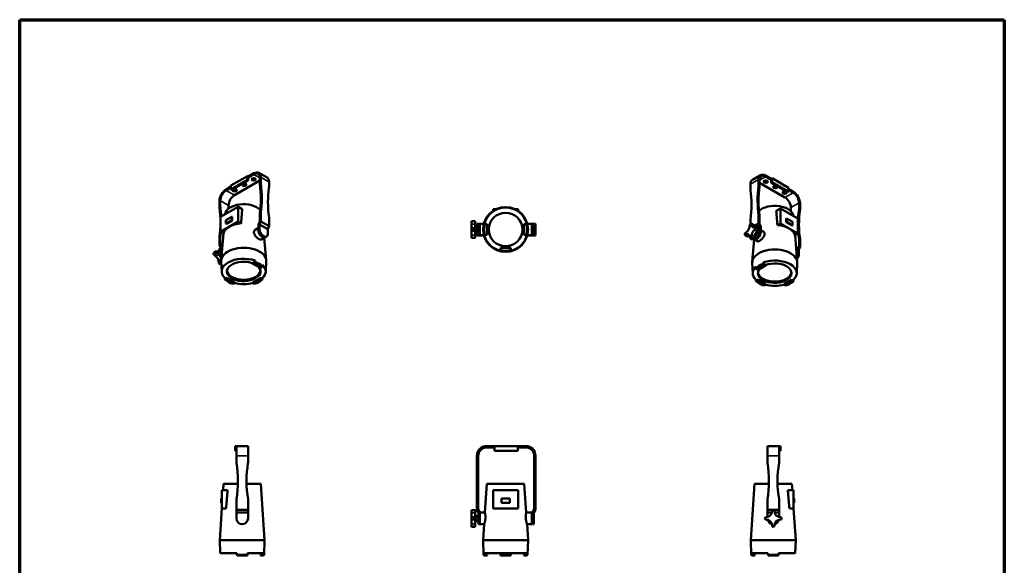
# Model space of a CAD drawing. Header units: millimetres. Extents: x 20 to 2980, y 20 to 2980.
# Tile 4 of 4: x 20 to 2980, y 1340 to 2980. Entities that reach past the tile are written whole.
import ezdxf

# ---------------------------------------------------------------- set-up
doc = ezdxf.new("R2010")
doc.units = ezdxf.units.MM
for name, color, linetype, lineweight in [('Border (ISO)', 7, 'Continuous', 70), ('Visible (ISO)', 7, 'Continuous', 50), ('Visible Narrow (ISO)', 7, 'Continuous', 35)]:
    doc.layers.add(name, color=color, linetype=linetype, lineweight=lineweight)

# ---------------------------------------------------------------- blocks, each defined once
blk = doc.blocks.new('Borders Chauvet')
at = {"layer": 'Border (ISO)'}
for p, q in [((20, 2980), (2980, 2980)), ((20, 20), (20, 2980)), ((2980, 2980), (2980, 20))]:
    blk.add_line(p, q, dxfattribs=at)

msp = doc.modelspace()

# ---------------------------------------------------------------- linework, layer by layer
at = {"layer": 'Visible (ISO)'}
for p, q in [((707.3, 2508.4), (724.2, 2518.2)), ((763.5, 2505.3), (738.7, 2519.6)), ((654.9, 2481.4), (704.4, 2510)), ((654.9, 2470), (704.4, 2498.6)), ((707.3, 2496.9), (657.8, 2468.3)), ((741.9, 2496.5), (665.6, 2452.4)), ((704.4, 2510), (707.3, 2508.4)), ((704.4, 2510), (704.4, 2498.6)), ((704.4, 2498.6), (707.3, 2496.9)), ((707.3, 2505.1), (724.2, 2514.9)), ((707.3, 2508.4), (707.3, 2505.1)), ((707.3, 2505.1), (707.3, 2496.9)), ((741.9, 2504.7), (741.9, 2488.2)), ((744.7, 2489.8), (744.7, 2506.3)), ((769.5, 2492), (769.5, 2475.5)), ((2247.5, 2512.7), (2222.7, 2498.4)), ((2241.5, 2499.4), (2241.5, 2482.9)), ((2244.3, 2481.3), (2244.3, 2497.8)), ((2320.7, 2445.5), (2244.3, 2489.6)), ((2262, 2511.3), (2279, 2501.5)), ((2262, 2508), (2279, 2498.2)), ((2279, 2501.5), (2281.8, 2503.1)), ((2279, 2501.5), (2279, 2498.2)), ((2279, 2498.2), (2279, 2490)), ((2279, 2490), (2281.8, 2491.7)), ((2328.5, 2461.5), (2279, 2490)), ((2281.8, 2503.1), (2331.3, 2474.5)), ((2281.8, 2503.1), (2281.8, 2491.7)), ((2281.8, 2491.7), (2331.3, 2463.1)), ((640.8, 2470), (654.9, 2478.1)), ((640.8, 2466.7), (654.9, 2474.9)), ((654.9, 2481.4), (654.9, 2470)), ((657.8, 2468.3), (654.9, 2470)), ((2216.7, 2468.7), (2216.7, 2485.1)), ((2331.3, 2463.1), (2328.5, 2461.5)), ((2331.3, 2474.5), (2331.3, 2463.1)), ((2331.3, 2471.3), (2345.4, 2463.1)), ((2331.3, 2468), (2345.4, 2459.8)), ((620.3, 2434.5), (620.3, 2418)), ((623.1, 2419.6), (623.1, 2436.1)), ((2363.1, 2429.2), (2363.1, 2412.7)), ((2365.9, 2411.1), (2365.9, 2427.6)), ((676.5, 2417.6), (623.8, 2387.2)), ((647.9, 2421.8), (647.9, 2412.1)), ((676.5, 2417.6), (688.9, 2410.5)), ((676.5, 2373), (676.5, 2417.6)), ((741.9, 2397.7), (744.7, 2399.4)), ((741.9, 2373), (741.9, 2397.7)), ((744.7, 2373.8), (744.7, 2399.4)), ((1443.4, 2410.5), (1452.5, 2410.5)), ((1443.4, 2410.5), (1443.4, 2405.4)), ((1509, 2410.5), (1518.1, 2410.5)), ((1518.1, 2410.5), (1518.1, 2405.4)), ((2306.9, 2412.4), (2294.5, 2405.2)), ((2359.6, 2381.9), (2306.9, 2412.4)), ((2306.9, 2412.4), (2306.9, 2367.8)), ((2338.4, 2404.3), (2338.4, 2414.9)), ((623.8, 2387.2), (623.8, 2342.5)), ((623.8, 2342.5), (676.5, 2373)), ((657.7, 2387.7), (640.1, 2377.5)), ((640.1, 2377.5), (640.1, 2366.9)), ((640.1, 2366.9), (657.7, 2377.1)), ((659, 2376.4), (641.3, 2366.2)), ((659, 2387), (657.7, 2387.7)), ((657.7, 2377.1), (657.7, 2387.7)), ((659, 2376.4), (657.7, 2377.1)), ((659, 2387), (659, 2376.4)), ((676.5, 2373), (685.6, 2367.8)), ((738.4, 2363.9), (741.9, 2373)), ((744.7, 2373.8), (741.2, 2364.7)), ((744.7, 2373.8), (769.5, 2359.5)), ((769.5, 2385.1), (769.5, 2359.5)), ((1377.9, 2374.2), (1377.9, 2374)), ((1377.9, 2374.2), (1389.7, 2374.2)), ((1377.9, 2365.7), (1377.9, 2374)), ((1377.9, 2374), (1389.7, 2374)), ((1389.7, 2374), (1389.7, 2374.2)), ((1389.7, 2365.7), (1389.7, 2374)), ((2216.7, 2378.2), (2216.7, 2365.4)), ((2241.5, 2392.5), (2244.3, 2390.8)), ((2241.5, 2366.9), (2241.5, 2392.5)), ((2244.3, 2390.8), (2244.3, 2366.1)), ((2324.4, 2381.8), (2325.7, 2382.5)), ((2324.4, 2371.2), (2324.4, 2381.8)), ((2324.4, 2371.2), (2325.7, 2371.9)), ((2342.1, 2360.9), (2324.4, 2371.2)), ((2325.7, 2382.5), (2325.7, 2371.9)), ((2343.3, 2372.3), (2325.7, 2382.5)), ((2325.7, 2371.9), (2343.3, 2361.7)), ((2343.3, 2361.7), (2343.3, 2372.3)), ((2359.6, 2337.3), (2359.6, 2381.9)), ((623.8, 2342.5), (632.8, 2337.3)), ((641.3, 2366.2), (640.1, 2366.9)), ((728.1, 2348.4), (738.4, 2354.3)), ((738.4, 2348.7), (738.4, 2363.9)), ((766, 2350.4), (741.2, 2364.7)), ((741.2, 2350.4), (741.2, 2364.7)), ((766, 2350.4), (769.5, 2359.5)), ((766, 2336.1), (766, 2350.4)), ((1377.9, 2353.8), (1377.9, 2365.7)), ((1377.9, 2352.2), (1377.9, 2353.8)), ((1377.9, 2352.2), (1377.9, 2346.1)), ((1389.7, 2352.2), (1377.9, 2352.2)), ((1377.9, 2344.5), (1377.9, 2346.1)), ((1389.7, 2346.1), (1377.9, 2346.1)), ((1377.9, 2332.6), (1377.9, 2344.5)), ((1389.7, 2353.8), (1389.7, 2365.7)), ((1389.7, 2356.1), (1399.7, 2356.1)), ((1389.7, 2352.2), (1389.7, 2353.8)), ((1389.7, 2346.1), (1389.7, 2352.2)), ((1389.7, 2349.2), (1399.7, 2349.2)), ((1389.7, 2344.5), (1389.7, 2346.1)), ((1389.7, 2332.6), (1389.7, 2344.5)), ((1389.7, 2342.2), (1399.7, 2342.2)), ((1399.7, 2366.7), (1394.7, 2366.7)), ((1394.7, 2356.1), (1394.7, 2366.7)), ((1394.7, 2331.7), (1394.7, 2342.2)), ((1399.7, 2331.7), (1399.7, 2366.7)), ((1399.7, 2366.7), (1403.7, 2366.7)), ((1403.7, 2366.7), (1403.7, 2331.7)), ((1415.5, 2366.7), (1403.7, 2366.7)), ((1403.7, 2366.4), (1415.5, 2366.4)), ((1416.6, 2365.1), (1419.2, 2365.1)), ((1418.7, 2364.8), (1425.7, 2364.8)), ((1419.2, 2364.9), (1419.2, 2365.1)), ((1425.7, 2364.9), (1419.2, 2364.9)), ((1425.7, 2364.9), (1425.7, 2333.5)), ((1425.7, 2364.9), (1425.7, 2364.8)), ((1425.7, 2333.5), (1425.7, 2364.8)), ((1535.7, 2364.9), (1535.8, 2364.8)), ((1535.7, 2333.5), (1535.7, 2364.9)), ((1542.2, 2364.9), (1535.7, 2364.9)), ((1535.8, 2364.8), (1535.8, 2333.5)), ((1535.8, 2364.8), (1542.7, 2364.8)), ((1542.3, 2365.1), (1542.2, 2364.9)), ((1542.3, 2365.1), (1544.9, 2365.1)), ((1561.7, 2366.7), (1545.9, 2366.7)), ((1546, 2366.4), (1559.7, 2366.4)), ((1559.7, 2331.9), (1559.7, 2366.4)), ((1559.7, 2353.2), (1561.7, 2353.2)), ((1559.7, 2345.2), (1561.7, 2345.2)), ((1561.7, 2331.7), (1561.7, 2366.7)), ((1561.7, 2366.7), (1565.7, 2366.7)), ((1570.7, 2366.7), (1565.7, 2366.7)), ((1565.7, 2366.7), (1565.7, 2331.7)), ((1570.7, 2366.7), (1570.7, 2331.7)), ((2205.5, 2342.3), (2199.6, 2337.6)), ((2215, 2364.3), (2213.9, 2356.9)), ((2220.5, 2360.7), (2219.3, 2366.8)), ((2227.7, 2361.9), (2219.3, 2366.8)), ((2228.9, 2355.8), (2227.7, 2361.9)), ((2228.2, 2359.2), (2241.5, 2366.9)), ((2234.7, 2357.9), (2228.9, 2355.8)), ((2228.9, 2348.2), (2234.7, 2352.9)), ((2232.9, 2338.6), (2237.5, 2335.9)), ((2243.1, 2353), (2234.7, 2357.9)), ((2234.7, 2352.9), (2243.1, 2348.1)), ((2236.7, 2342.9), (2237.5, 2342.4)), ((2237.3, 2343.4), (2243.1, 2348.1)), ((2237.5, 2342.4), (2237.5, 2335.9)), ((2245, 2357.8), (2240, 2354.9)), ((2245, 2357.8), (2241.5, 2366.9)), ((2244.3, 2366.1), (2247.8, 2357)), ((2245, 2343.5), (2245, 2357.8)), ((2247.8, 2341.8), (2247.8, 2357)), ((2247.8, 2347.5), (2255.3, 2343.2)), ((2306.9, 2367.8), (2297.8, 2362.5)), ((2306.9, 2367.8), (2359.6, 2337.3)), ((2342.1, 2360.9), (2343.3, 2361.7)), ((620.3, 2327.5), (623.1, 2329.1)), ((620.3, 2301.9), (620.3, 2327.5)), ((623.1, 2329.1), (623.1, 2304.4)), ((632.6, 2337.4), (626.1, 2257.3)), ((746.5, 2319.2), (757.9, 2325.8)), ((755.4, 2324.4), (760.9, 2257.3)), ((762.3, 2328.1), (759.5, 2326.4)), ((1377.9, 2324.4), (1377.9, 2332.6)), ((1377.9, 2324.4), (1377.9, 2324.2)), ((1389.7, 2324.4), (1377.9, 2324.4)), ((1377.9, 2324.2), (1389.7, 2324.2)), ((1389.7, 2324.4), (1389.7, 2332.6)), ((1389.7, 2324.2), (1389.7, 2324.4)), ((1394.7, 2331.7), (1399.7, 2331.7)), ((1403.7, 2331.7), (1399.7, 2331.7)), ((1403.7, 2331.9), (1415.5, 2331.9)), ((1403.7, 2331.7), (1415.5, 2331.7)), ((1419.2, 2333.3), (1416.6, 2333.3)), ((1425.7, 2333.5), (1418.7, 2333.5)), ((1419.2, 2333.3), (1419.2, 2333.5)), ((1419.2, 2333.5), (1425.7, 2333.5)), ((1425.7, 2333.5), (1425.7, 2333.5)), ((1535.7, 2333.5), (1535.8, 2333.5)), ((1535.7, 2333.5), (1542.2, 2333.5)), ((1542.7, 2333.5), (1535.8, 2333.5)), ((1542.2, 2333.5), (1542.3, 2333.3)), ((1544.9, 2333.3), (1542.3, 2333.3)), ((1545.9, 2331.7), (1561.7, 2331.7)), ((1546, 2331.9), (1559.7, 2331.9)), ((1565.7, 2331.7), (1561.7, 2331.7)), ((1565.7, 2331.7), (1570.7, 2331.7)), ((2199.6, 2332.6), (2205.5, 2334.7)), ((2208, 2327.8), (2199.6, 2332.6)), ((2208, 2327.8), (2213.9, 2329.9)), ((2213.9, 2329.9), (2215, 2323.8)), ((2223.4, 2318.9), (2215, 2323.8)), ((2219.3, 2326.3), (2220.5, 2333.7)), ((2227.7, 2321.4), (2219.3, 2326.3)), ((2228, 2319), (2222.5, 2252)), ((2226.7, 2319.5), (2225.7, 2320.1)), ((2227.7, 2321.4), (2228.9, 2328.8)), ((2228.4, 2318.9), (2236.9, 2314)), ((2232.6, 2329.8), (2229.1, 2330.1)), ((2229.5, 2331.6), (2232.6, 2329.8)), ((2237.5, 2335.9), (2232.6, 2329.8)), ((2359.6, 2337.3), (2350.6, 2332.1)), ((2350.8, 2332.2), (2357.3, 2252)), ((2363.1, 2322.2), (2365.9, 2320.6)), ((2363.1, 2297.5), (2363.1, 2322.2)), ((2365.9, 2295), (2365.9, 2320.6)), ((611.6, 2284), (603.2, 2279.1)), ((611.6, 2284), (617.4, 2281.9)), ((617.4, 2281.9), (618.6, 2288)), ((623.8, 2291.1), (618.6, 2288)), ((623.8, 2296.9), (620.3, 2301.9)), ((629.6, 2300.7), (623.1, 2304.4)), ((623.1, 2304.4), (626.7, 2299.4)), ((623.8, 2282.6), (623.8, 2296.9)), ((626.7, 2299.4), (629.4, 2297.8)), ((626.7, 2284.2), (626.7, 2299.4)), ((1465, 2287.7), (1464.8, 2287.6)), ((1464.8, 2285), (1464.8, 2287.6)), ((1465, 2294.2), (1465, 2287.7)), ((1465, 2294.2), (1496.5, 2294.2)), ((1465, 2294.2), (1465.1, 2294.1)), ((1496.4, 2294.1), (1465.1, 2294.1)), ((1465.1, 2287.2), (1465.1, 2294.1)), ((1496.4, 2294.1), (1496.5, 2294.2)), ((1496.4, 2294.1), (1496.4, 2287.2)), ((1496.5, 2287.7), (1496.5, 2294.2)), ((1496.6, 2287.6), (1496.5, 2287.7)), ((1496.6, 2287.6), (1496.6, 2285)), ((2363.1, 2297.5), (2354.1, 2292.3)), ((2354.3, 2289.5), (2359.6, 2292.5)), ((2359.6, 2292.5), (2363.1, 2297.5)), ((2359.6, 2277.3), (2359.6, 2292.5)), ((2365.9, 2295), (2362.4, 2290)), ((2362.4, 2275.7), (2362.4, 2290)), ((603.2, 2274.2), (611.6, 2279)), ((609.1, 2269.5), (603.2, 2274.2)), ((617.4, 2274.3), (611.6, 2279)), ((618.6, 2247.5), (617.4, 2254.9)), ((626.1, 2251.9), (618.6, 2247.5)), ((624.2, 2277.5), (624.5, 2277.6)), ((624.2, 2277.5), (624.2, 2270.9)), ((624.2, 2270.9), (626.5, 2272.2)), ((624.2, 2270.9), (626.9, 2267.6)), ((626.1, 2258), (625.8, 2259.8)), ((627.4, 2222.3), (626, 2254.5)), ((725.9, 2250.6), (721.3, 2248)), ((725.8, 2254.8), (727.6, 2255.9)), ((725.8, 2254.8), (725.9, 2250.6)), ((759.6, 2222.3), (761, 2254.5)), ((2255.8, 2250.6), (2257.6, 2249.6)), ((626.3, 2247), (622.9, 2245)), ((721.3, 2246.3), (726.3, 2249.2)), ((721.3, 2248), (721.3, 2246.3)), ((721.3, 2246.3), (743.5, 2233.6)), ((748.4, 2236.4), (743.5, 2233.6)), ((2223.8, 2217), (2222.4, 2249.2)), ((2239.9, 2228.3), (2235, 2231.2)), ((2239.9, 2228.3), (2262.1, 2241.1)), ((2257.1, 2243.9), (2262.1, 2241.1)), ((2257.5, 2245.4), (2257.6, 2249.6)), ((2262.1, 2242.7), (2257.5, 2245.4)), ((2262.1, 2242.7), (2262.1, 2241.1)), ((2356, 2217), (2357.4, 2249.2)), ((636.9, 2203.5), (638.7, 2204.6)), ((638.6, 2198.6), (643.5, 2201.4)), ((638.7, 2204.6), (642.4, 2202.4)), ((638.9, 2200.4), (638.7, 2204.6)), ((643.5, 2203.1), (638.9, 2200.4)), ((643.5, 2203.1), (665.7, 2190.2)), ((643.5, 2203.1), (643.5, 2201.4)), ((665.6, 2188.6), (643.5, 2201.4)), ((649.9, 2190.4), (648.6, 2191.2)), ((721.3, 2190.2), (743.5, 2203.1)), ((743.5, 2201.4), (721.3, 2188.6)), ((737, 2190.4), (738.4, 2191.2)), ((748.1, 2200.4), (743.5, 2203.1)), ((743.5, 2201.4), (743.5, 2203.1)), ((743.5, 2201.4), (748.4, 2198.6)), ((744.6, 2202.4), (748.2, 2204.6)), ((748.2, 2204.6), (748.1, 2200.4)), ((748.2, 2204.6), (750.1, 2203.5)), ((2233.3, 2198.2), (2235.2, 2199.3)), ((2235, 2193.3), (2239.9, 2196.1)), ((2235.2, 2199.3), (2238.8, 2197.2)), ((2235.3, 2195.2), (2235.2, 2199.3)), ((2239.9, 2197.8), (2235.3, 2195.2)), ((2239.9, 2197.8), (2262.1, 2185)), ((2239.9, 2197.8), (2239.9, 2196.1)), ((2262.1, 2183.4), (2239.9, 2196.1)), ((2317.7, 2185), (2339.9, 2197.8)), ((2339.9, 2196.1), (2317.8, 2183.4)), ((2339.9, 2197.8), (2339.9, 2196.1)), ((2344.5, 2195.2), (2339.9, 2197.8)), ((2339.9, 2196.1), (2344.8, 2193.3)), ((2341, 2197.2), (2344.7, 2199.3)), ((2344.7, 2199.3), (2344.5, 2195.2)), ((2344.7, 2199.3), (2346.5, 2198.2)), ((665.6, 2188.6), (660.7, 2185.8)), ((665.6, 2188.6), (665.7, 2190.2)), ((721.3, 2190.2), (721.3, 2188.6)), ((726.3, 2185.8), (721.3, 2188.6)), ((2246.4, 2185.2), (2245, 2185.9)), ((2262.1, 2183.4), (2257.1, 2180.5)), ((2262.1, 2183.4), (2262.1, 2185)), ((2317.7, 2185), (2317.8, 2183.4)), ((2322.7, 2180.5), (2317.8, 2183.4)), ((2333.5, 2185.2), (2334.8, 2185.9)), ((667.4, 1698.3), (671.4, 1698.3)), ((667.4, 1698.3), (667.4, 1684.3)), ((671.4, 1698.3), (706.4, 1698.3)), ((671.4, 1669.3), (671.4, 1698.3)), ((706.4, 1698.3), (706.4, 1669.3)), ((1423.7, 1698.3), (1447.7, 1698.3)), ((1423.7, 1694.3), (1447.7, 1694.3)), ((1447.7, 1698.3), (1517.7, 1698.3)), ((1447.7, 1698.3), (1447.7, 1684.3)), ((1517.7, 1698.3), (1541.7, 1698.3)), ((1517.7, 1698.3), (1517.7, 1684.3)), ((1517.7, 1694.3), (1541.7, 1694.3)), ((2267.9, 1698.3), (2302.9, 1698.3)), ((2267.9, 1669.3), (2267.9, 1698.3)), ((2302.9, 1698.3), (2306.9, 1698.3)), ((2302.9, 1698.3), (2302.9, 1669.3)), ((2306.9, 1698.3), (2306.9, 1684.3)), ((667.4, 1684.3), (671.4, 1684.3)), ((671.4, 1649.1), (671.4, 1669.3)), ((706.4, 1669.3), (706.4, 1649.1)), ((1394.7, 1669.3), (1394.7, 1649.1)), ((1398.7, 1649.1), (1398.7, 1669.3)), ((1447.7, 1684.3), (1517.7, 1684.3)), ((1566.7, 1669.3), (1566.7, 1649.1)), ((1570.7, 1649.1), (1570.7, 1669.3)), ((2267.9, 1649.1), (2267.9, 1669.3)), ((2302.9, 1684.3), (2306.9, 1684.3)), ((2302.9, 1669.3), (2302.9, 1649.1)), ((1394.7, 1647.5), (1394.7, 1649.1)), ((1394.7, 1647.5), (1394.7, 1538.3)), ((1398.7, 1649.1), (1398.7, 1647.5)), ((1398.7, 1538.3), (1398.7, 1647.5)), ((1566.7, 1647.5), (1566.7, 1649.1)), ((1566.7, 1647.5), (1566.7, 1538.3)), ((1570.7, 1649.1), (1570.7, 1647.5)), ((1570.7, 1538.3), (1570.7, 1647.5)), ((632.6, 1584.3), (631.4, 1565.2)), ((632.6, 1584.3), (675.8, 1584.3)), ((702.1, 1584.3), (745.2, 1584.3)), ((745.2, 1584.3), (756.4, 1415.8)), ((1424.4, 1584.3), (1418.7, 1498.1)), ((1424.4, 1584.3), (1537, 1584.3)), ((1537, 1584.3), (1542.8, 1498.1)), ((2229.1, 1584.3), (2217.9, 1415.8)), ((2229.1, 1584.3), (2272.2, 1584.3)), ((2298.5, 1584.3), (2341.7, 1584.3)), ((2341.7, 1584.3), (2342.9, 1565.2)), ((627.6, 1540.1), (625.9, 1540.1)), ((625.9, 1527.1), (625.9, 1540.1)), ((627.6, 1565.2), (645.1, 1565.2)), ((627.6, 1510.5), (627.6, 1565.2)), ((1518.1, 1565.2), (1443.4, 1565.2)), ((1443.4, 1565.2), (1443.4, 1510.5)), ((1468.2, 1540.1), (1468.2, 1527.1)), ((1493.2, 1540.1), (1468.2, 1540.1)), ((1493.2, 1527.1), (1493.2, 1540.1)), ((1518.1, 1510.5), (1518.1, 1565.2)), ((2346.7, 1565.2), (2329.2, 1565.2)), ((2346.7, 1565.2), (2346.7, 1510.5)), ((2346.7, 1540.1), (2348.4, 1540.1)), ((2348.4, 1540.1), (2348.4, 1527.1)), ((627.7, 1510.5), (621.4, 1415.8)), ((627.6, 1527.1), (625.9, 1527.1)), ((627.6, 1510.5), (640.4, 1510.5)), ((671.4, 1507), (671.4, 1538.3)), ((706.4, 1538.3), (706.4, 1507)), ((1394.7, 1538.3), (1398.7, 1538.3)), ((1394.7, 1507), (1394.7, 1538.3)), ((1398.7, 1538.3), (1398.7, 1508.1)), ((1443.4, 1510.5), (1518.1, 1510.5)), ((1468.2, 1527.1), (1493.2, 1527.1)), ((1566.7, 1538.3), (1570.7, 1538.3)), ((1566.7, 1508.1), (1566.7, 1538.3)), ((1570.7, 1507), (1570.7, 1538.3)), ((2267.9, 1538.3), (2267.9, 1507)), ((2302.9, 1507), (2302.9, 1538.3)), ((2346.7, 1510.5), (2333.9, 1510.5)), ((2346.6, 1510.5), (2352.9, 1415.8)), ((2346.7, 1527.1), (2348.4, 1527.1)), ((671.4, 1507), (706.4, 1507)), ((671.4, 1507), (671.4, 1498.3)), ((706.4, 1498.3), (671.4, 1498.3)), ((671.4, 1480.8), (671.4, 1498.3)), ((706.4, 1498.3), (706.4, 1507)), ((706.4, 1480.8), (706.4, 1498.3)), ((1377.9, 1505.8), (1377.9, 1505.6)), ((1377.9, 1505.8), (1389.7, 1505.8)), ((1377.9, 1497.4), (1377.9, 1505.6)), ((1389.7, 1505.6), (1377.9, 1505.6)), ((1377.9, 1485.5), (1377.9, 1497.4)), ((1377.9, 1483.9), (1377.9, 1485.5)), ((1377.9, 1483.9), (1377.9, 1477.8)), ((1389.7, 1483.9), (1377.9, 1483.9)), ((1389.7, 1505.6), (1389.7, 1505.8)), ((1389.7, 1497.4), (1389.7, 1505.6)), ((1389.7, 1485.5), (1389.7, 1497.4)), ((1389.7, 1488.8), (1399.7, 1488.8)), ((1389.7, 1483.9), (1389.7, 1485.5)), ((1389.7, 1484.8), (1399.7, 1484.8)), ((1389.7, 1477.8), (1389.7, 1483.9)), ((1399.7, 1498.3), (1394.7, 1507)), ((1398.7, 1508.1), (1403.7, 1499.4)), ((1399.7, 1480.8), (1399.7, 1498.3)), ((1399.7, 1463.3), (1399.7, 1480.8)), ((1403.7, 1480.8), (1403.7, 1499.4)), ((1403.7, 1498.1), (1418.7, 1498.1)), ((1403.7, 1480.8), (1403.7, 1463.3)), ((1542.8, 1498.1), (1559.7, 1498.1)), ((1559.7, 1463.6), (1559.7, 1498.1)), ((1559.7, 1484.8), (1561.7, 1484.8)), ((1561.7, 1499.4), (1566.7, 1508.1)), ((1561.7, 1480.8), (1561.7, 1499.4)), ((1561.7, 1463.3), (1561.7, 1480.8)), ((1570.7, 1507), (1565.7, 1498.3)), ((1565.7, 1480.8), (1565.7, 1498.3)), ((1565.7, 1480.8), (1565.7, 1463.3)), ((2268.8, 1485.5), (2260.6, 1483.9)), ((2267.9, 1507), (2302.9, 1507)), ((2267.9, 1507), (2267.9, 1498.3)), ((2280.9, 1498.3), (2267.9, 1498.3)), ((2267.9, 1485.3), (2267.9, 1498.3)), ((2282.3, 1505.6), (2280.7, 1497.4)), ((2290, 1497.4), (2288.4, 1505.6)), ((2302.9, 1498.3), (2289.8, 1498.3)), ((2310.2, 1483.9), (2301.9, 1485.5)), ((2302.9, 1498.3), (2302.9, 1507)), ((2302.9, 1485.3), (2302.9, 1498.3)), ((1377.9, 1476.2), (1377.9, 1477.8)), ((1377.9, 1477.8), (1389.7, 1477.8)), ((1377.9, 1464.3), (1377.9, 1476.2)), ((1377.9, 1456), (1377.9, 1464.3)), ((1377.9, 1456), (1377.9, 1455.8)), ((1389.7, 1456), (1377.9, 1456)), ((1377.9, 1455.8), (1389.7, 1455.8)), ((1389.7, 1476.2), (1389.7, 1477.8)), ((1389.7, 1476.8), (1399.7, 1476.8)), ((1389.7, 1464.3), (1389.7, 1476.2)), ((1389.7, 1472.8), (1399.7, 1472.8)), ((1389.7, 1456), (1389.7, 1464.3)), ((1389.7, 1455.8), (1389.7, 1456)), ((1403.7, 1463.3), (1399.7, 1463.3)), ((1403.7, 1463.6), (1416.4, 1463.6)), ((1416.4, 1463.6), (1413.2, 1415.8)), ((1545.1, 1463.6), (1548.2, 1415.8)), ((1545.1, 1463.6), (1559.7, 1463.6)), ((1559.7, 1476.8), (1561.7, 1476.8)), ((1565.7, 1463.3), (1561.7, 1463.3)), ((2260.6, 1477.8), (2268.8, 1476.2)), ((2280.7, 1464.3), (2282.3, 1456)), ((2288.4, 1456), (2290, 1464.3)), ((2301.9, 1476.2), (2310.2, 1477.8)), ((621.4, 1415.8), (756.4, 1415.8)), ((622.8, 1376.3), (621.4, 1415.8)), ((754.9, 1371.3), (756.4, 1415.8)), ((1413.2, 1415.8), (1548.2, 1415.8)), ((1414.8, 1371.3), (1413.2, 1415.8)), ((1546.7, 1371.3), (1548.2, 1415.8)), ((2217.9, 1415.8), (2352.9, 1415.8)), ((2219.4, 1371.3), (2217.9, 1415.8)), ((2351.5, 1376.3), (2352.9, 1415.8)), ((622.8, 1376.3), (673, 1376.3)), ((673.2, 1371.3), (673, 1376.3)), ((673.2, 1371.3), (704.6, 1371.3)), ((704.6, 1369.3), (673.3, 1369.3)), ((704.8, 1376.3), (704.6, 1371.3)), ((704.8, 1376.3), (753.1, 1376.3)), ((750.4, 1371.3), (743.9, 1371.3)), ((744, 1369.3), (743.9, 1371.3)), ((744, 1369.3), (750.9, 1369.3)), ((750.5, 1376.3), (750.4, 1371.3)), ((752.9, 1369.3), (750.9, 1369.3)), ((752.9, 1369.3), (754.9, 1371.3)), ((753, 1371.3), (754.9, 1371.3)), ((1414.8, 1371.3), (1416.7, 1371.3)), ((1416.8, 1369.3), (1414.8, 1371.3)), ((1416.6, 1376.3), (1544.9, 1376.3)), ((1418.7, 1369.3), (1416.8, 1369.3)), ((1418.7, 1369.3), (1425.7, 1369.3)), ((1419.2, 1371.3), (1419.2, 1376.3)), ((1425.7, 1371.3), (1419.2, 1371.3)), ((1425.7, 1371.3), (1425.7, 1369.3)), ((1465, 1371.3), (1464.8, 1376.3)), ((1465, 1371.3), (1496.5, 1371.3)), ((1465, 1371.3), (1465.1, 1369.3)), ((1496.4, 1369.3), (1465.1, 1369.3)), ((1496.4, 1369.3), (1496.5, 1371.3)), ((1496.6, 1376.3), (1496.5, 1371.3)), ((1535.7, 1371.3), (1535.8, 1369.3)), ((1542.2, 1371.3), (1535.7, 1371.3)), ((1535.8, 1369.3), (1542.7, 1369.3)), ((1542.3, 1376.3), (1542.2, 1371.3)), ((1544.7, 1369.3), (1542.7, 1369.3)), ((1544.7, 1369.3), (1546.7, 1371.3)), ((1544.8, 1371.3), (1546.7, 1371.3)), ((2219.4, 1371.3), (2221.3, 1371.3)), ((2221.4, 1369.3), (2219.4, 1371.3)), ((2221.2, 1376.3), (2269.5, 1376.3)), ((2223.4, 1369.3), (2221.4, 1369.3)), ((2223.4, 1369.3), (2230.3, 1369.3)), ((2223.9, 1371.3), (2223.8, 1376.3)), ((2230.4, 1371.3), (2223.9, 1371.3)), ((2230.4, 1371.3), (2230.3, 1369.3)), ((2269.7, 1371.3), (2269.5, 1376.3)), ((2269.7, 1371.3), (2301.1, 1371.3)), ((2301, 1369.3), (2269.7, 1369.3)), ((2301.3, 1376.3), (2301.1, 1371.3)), ((2301.3, 1376.3), (2351.5, 1376.3))]:
    msp.add_line(p, q, dxfattribs=at)
for radius in [67.5, 50.5]:
    msp.add_circle((1480.7, 2349.2), radius, dxfattribs=at)
for centre, radius, start, end in [((1480.7, 2349.2), 66.1, 13.9058, 166.0942), ((1480.7, 2349.2), 65.9, 166.2147, 193.7853), ((1480.7, 2349.2), 63.9, 165.838, 194.162), ((1480.7, 2349.2), 63.9, 345.838, 14.162), ((1480.7, 2349.2), 65.9, 346.2147, 13.7853), ((1480.7, 2349.2), 66.1, 193.9058, 256.0942), ((1480.7, 2349.2), 66.1, 283.9058, 346.0942), ((1480.7, 2349.2), 65.9, 256.2147, 283.7853), ((1480.7, 2349.2), 63.9, 255.838, 284.162), ((1423.7, 1669.3), 29, 90, 180), ((1423.7, 1669.3), 25, 90, 180), ((1541.7, 1669.3), 29, 0, 90), ((1541.7, 1669.3), 25, 0, 90), ((681.4, 1649.1), 10, 180, 189.2193), ((337.6, 1593.3), 338.4, 350.6452, 9.2193), ((1040.3, 1593.3), 338.4, 170.7807, 189.3548), ((696.4, 1649.1), 10, 350.7807, 0), ((2277.9, 1649.1), 10, 180, 189.2193), ((1934, 1593.3), 338.4, 350.6452, 9.2193), ((2636.7, 1593.3), 338.4, 170.7807, 189.3548), ((2292.9, 1649.1), 10, 350.7807, 0), ((688.9, 1480.8), 17.5, 180, 0), ((2285.4, 1480.8), 25, 172.9791, 187.0209), ((2266, 1500.2), 15, 280.9836, 349.0164), ((2285.4, 1480.8), 25, 82.9791, 97.0209), ((2304.8, 1500.2), 15, 190.9836, 259.0164), ((2285.4, 1480.8), 25, 352.9791, 7.0209), ((2285.4, 1480.8), 17.5, 195.2198, 254.7802), ((2266, 1461.4), 15, 10.9836, 79.0164), ((2285.4, 1480.8), 25, 262.9791, 277.0209), ((2304.8, 1461.4), 15, 100.9836, 169.0164), ((2285.4, 1480.8), 17.5, 285.2198, 344.7802)]:
    msp.add_arc(centre, radius, start, end, dxfattribs=at)
for centre, major_axis, ratio, start_param, end_param in [((724.2, 2494.5), (14.5, 25.1), 0.57735, 5.497787, 7.068583), ((724.2, 2494.5), (12.5, 21.7), 0.57735, 5.497787, 7.068583), ((723.2, 2503.3), (-6.5, 0), 0.57735, 0.450197, 2.691396), ((749, 2484.1), (5, -8.66), 0.57735, 3.926991, 4.087898), ((505.8, 2578.9), (169.2, -293), 0.57735, 0.622125, 0.946305), ((751.8, 2485.8), (-5, 8.66), 0.57735, 0.785398, 0.946305), ((508.7, 2580.6), (-169.2, 293), 0.57735, 3.763718, 4.087898), ((749, 2480.2), (14.5, 25.1), 0.57735, 5.497787, 6.283185), ((2237.2, 2473.3), (-14.5, 25.1), 0.57735, 0, 0.785398), ((2262, 2487.6), (-14.5, 25.1), 0.57735, 5.497787, 7.068583), ((2262, 2487.6), (-12.5, 21.7), 0.57735, 5.497787, 7.068583), ((2263, 2496.4), (-6.5, 0), 0.57735, 0.450197, 2.691396), ((640.8, 2446.3), (14.5, 25.1), 0.57735, 0.785398, 2.356194), ((640.8, 2446.3), (-12.5, -21.7), 0.57735, 3.926991, 5.497787), ((666.6, 2470.6), (-6.5, 0), 0.57735, 0.450197, 2.691396), ((694.9, 2486.9), (-6.5, 0), 0.57735, 0.450197, 2.691396), ((1005.6, 2293.7), (169.2, -293), 0.57735, 3.766084, 4.090264), ((762.4, 2479.6), (5, -8.66), 0.57735, 0.624491, 0.785398), ((2223.8, 2472.7), (5, 8.66), 0.57735, 2.356194, 2.517102), ((1980.7, 2286.8), (169.2, 293), 0.57735, 5.334514, 5.658694), ((2477.6, 2573.7), (-169.2, -293), 0.57735, 5.33688, 5.66106), ((2480.4, 2572), (169.2, 293), 0.57735, 2.195287, 2.519467), ((2234.4, 2478.9), (-5, -8.66), 0.57735, 2.195287, 2.356194), ((2237.2, 2477.2), (5, 8.66), 0.57735, 5.33688, 5.497787), ((2291.3, 2480), (-6.5, 0), 0.57735, 0.450197, 2.691396), ((2319.6, 2463.7), (-6.5, 0), 0.57735, 0.450197, 2.691396), ((2345.4, 2439.4), (14.5, -25.1), 0.57735, 0.785398, 2.356194), ((2345.4, 2439.4), (-12.5, 21.7), 0.57735, 3.926991, 5.497787), ((693.5, 2393), (-56.3, 0), 0.57735, 3.625294, 6.223406), ((665.6, 2432), (12.5, 21.7), 0.57735, 0.785398, 2.356194), ((2320.7, 2425.1), (12.5, -21.7), 0.57735, 0.785398, 2.356194), ((627.4, 2413.9), (5, -8.66), 0.57735, 3.926991, 4.087898), ((384.2, 2508.7), (169.2, -293), 0.57735, 0.622125, 0.946305), ((630.2, 2415.5), (-5, 8.66), 0.57735, 0.785398, 0.946305), ((387.1, 2510.3), (-169.2, 293), 0.57735, 3.984791, 4.087898), ((2289.9, 2387.8), (56.3, 0), 0.57735, 0.05978, 2.572853), ((2599.2, 2503.5), (-169.2, -293), 0.57735, 5.33688, 5.66106), ((2602, 2501.8), (169.2, 293), 0.57735, 2.195287, 2.519467), ((2356, 2408.6), (-5, -8.66), 0.57735, 2.195287, 2.356194), ((2358.9, 2407), (5, 8.66), 0.57735, 5.33688, 5.497787), ((387.1, 2510.3), (-169.2, 293), 0.57735, 3.763718, 3.814044), ((693.5, 2332.8), (-61.2, 0), 0.57735, 4.842042, 6.153532), ((749.3, 2340.8), (-8.6, 14.9), 0.57735, 0.332547, 3.130115), ((750.8, 2341.6), (8.7, -15.2), 0.57735, 3.926991, 6.283185), ((753.6, 2343.2), (8.7, -15.2), 0.57735, 3.926991, 7.068583), ((4142.8, 2434.6), (3966.7, -21.2), 0.029251, 3.954875, 3.955582), ((-1181.3, 2434.6), (3966.7, 21.2), 0.029251, 5.469196, 5.469903), ((2203.5, 2353.2), (-7.5, -13), 0.57735, 0.977097, 2.164495), ((2217.2, 2345.3), (-12.5, -21.7), 0.57735, 3.804453, 4.049529), ((2230.9, 2369), (-7.5, -13), 0.57735, 5.689486, 6.876884), ((2230.9, 2337.3), (7.5, 13), 0.57735, 0.977097, 2.164495), ((2232.6, 2336.3), (-8.7, -15.2), 0.57735, 0.242274, 2.356194), ((2235.5, 2334.7), (-8.7, -15.2), 0.57735, 0, 2.356194), ((2239.3, 2332.5), (7.5, 13), 0.57735, 0.977097, 2.164495), ((2217.2, 2345.3), (12.5, 21.7), 0.57735, 5.375249, 5.620325), ((2225.6, 2340.4), (-12.5, -21.7), 0.57735, 2.233657, 2.478732), ((2289.9, 2327.5), (61.2, 0), 0.57735, 0.129653, 1.441143), ((4142.8, 2263.7), (-3966.7, -21.2), 0.029251, 5.469196, 5.469903), ((-1181.3, 2263.7), (-3966.7, 21.2), 0.029251, 3.954875, 3.955582), ((2217.2, 2345.3), (-12.5, -21.7), 0.57735, 5.375249, 5.620325), ((2203.5, 2321.5), (7.5, 13), 0.57735, 5.689486, 6.876884), ((2217.2, 2345.3), (12.5, 21.7), 0.57735, 3.804453, 4.049529), ((2225.6, 2340.4), (-12.5, -21.7), 0.57735, 0.66286, 0.907936), ((629.1, 2271.4), (12.5, -21.7), 0.57735, 3.804453, 4.049529), ((615.4, 2295.1), (7.5, -13), 0.57735, 5.689486, 6.412784), ((636.2, 2275.5), (8.7, -15.2), 0.57735, 3.926991, 4.678934), ((693.5, 2255.4), (67.5, 0), 0.57735, 6.25849, 9.449473), ((639, 2277.1), (-8.7, 15.2), 0.57735, 0.785398, 1.204316), ((1395.3, 5011.2), (21.2, 3966.7), 0.029251, 3.954875, 3.955582), ((1566.2, 5011.2), (21.2, -3966.7), 0.029251, 5.469196, 5.469903), ((2289.9, 2250.2), (67.5, 0), 0.57735, 6.25849, 9.449473), ((2345.8, 2271), (8.6, 14.9), 0.57735, 4.913841, 6.261121), ((620.7, 2266.5), (-12.5, 21.7), 0.57735, 0.66286, 0.907936), ((607, 2258.6), (-7.5, 13), 0.57735, 4.11869, 5.306088), ((615.4, 2263.5), (-7.5, 13), 0.57735, 4.11869, 5.306088), ((693.5, 2223.2), (-66.1, 0), 0.57735, 4.169692, 6.825882), ((693.5, 2223.2), (50.5, 0), 0.57735, 0.987884, 6.754845), ((-1249.3, 3519.4), (1878.3, 3493.9), 0.590899, 4.66616, 4.666867), ((693.5, 2219.1), (-65.9, 0), 0.57735, 3.686392, 4.16759), ((2289.9, 2217.9), (50.5, 0), 0.57735, 2.669933, 8.436894), ((2289.9, 2217.9), (66.1, 0), 0.57735, 5.740489, 8.396678), ((2347.2, 2270.2), (-8.7, -15.2), 0.57735, 1.604251, 2.356194), ((2350, 2268.6), (8.7, 15.2), 0.57735, 4.493626, 5.497787), ((620.7, 2266.5), (-12.5, 21.7), 0.57735, 2.233657, 2.478732), ((693.5, 2227.3), (50.5, 0), 0.57735, 3.211661, 6.213117), ((693.5, 2217.5), (63.9, 0), 0.57735, 0.538224, 1.032573), ((-1128.4, 3449.6), (-2084.2, -3375.1), 0.563291, 1.559172, 1.559879), ((693.5, 2223.2), (66.1, 0), 0.57735, 5.740489, 6.825882), ((2289.9, 2217.9), (-66.1, 0), 0.57735, 5.740489, 6.825882), ((2289.9, 2213.8), (-65.9, 0), 0.57735, 5.257188, 5.738386), ((4111.8, 3444.3), (-2084.2, 3375.1), 0.563291, 1.581714, 1.582421), ((2289.9, 2212.2), (63.9, 0), 0.57735, 2.10902, 2.603369), ((4232.7, 3514.1), (1878.3, -3493.9), 0.590899, 4.757911, 4.758618), ((2515.4, 5692.9), (-1910.6, -3476.4), 0.597067, 0.015428, 0.016135), ((693.5, 2219.1), (65.9, 0), 0.57735, 3.686392, 3.963184), ((693.5, 2217.5), (-63.9, 0), 0.57735, 0.538224, 1.032573), ((693.5, 2217.5), (-63.9, 0), 0.57735, 2.10902, 2.603369), ((693.5, 2219.1), (65.9, 0), 0.57735, 5.461594, 5.738386), ((-1128.4, 5692.9), (1910.6, -3476.4), 0.597067, 6.26705, 6.267758), ((4111.8, 5687.6), (-1910.6, -3476.4), 0.597067, 0.015428, 0.016135), ((2289.9, 2213.8), (65.9, 0), 0.57735, 3.686392, 3.963184), ((2289.9, 2212.2), (-63.9, 0), 0.57735, 0.538224, 1.032573), ((2289.9, 2222), (50.5, 0), 0.57735, 3.211661, 6.213117), ((2289.9, 2212.2), (-63.9, 0), 0.57735, 2.10902, 2.603369), ((2289.9, 2213.8), (65.9, 0), 0.57735, 5.461594, 5.738386), ((468, 5687.6), (1910.6, -3476.4), 0.597067, 6.26705, 6.267758), ((693.5, 2223.2), (66.1, 0), 0.57735, 4.276563, 5.148215), ((2289.9, 2217.9), (66.1, 0), 0.57735, 4.276563, 5.148215), ((603.5, 4252.1), (-116, 3965.1), 0.005342, 2.383922, 2.38463), ((774.4, 4252.1), (-116, -3965.1), 0.005342, 0.756963, 0.75767), ((-1973.1, 4252.1), (3902.3, -712.7), 0.999558, 5.649919, 5.650627), ((4142.8, 4252.1), (3902.3, 712.7), 0.999558, 3.774151, 3.774858), ((-1181.3, 4252.1), (3902.3, -712.7), 0.999558, 5.64992, 5.650627), ((4947.4, 4252.1), (3902.3, 712.7), 0.999558, 3.774151, 3.774858), ((2199.9, 4252.1), (-116, 3965.1), 0.005342, 2.383922, 2.38463), ((2370.8, 4252.1), (-116, -3965.1), 0.005342, 0.756963, 0.75767)]:
    msp.add_ellipse(centre, major_axis=major_axis, ratio=ratio, start_param=start_param, end_param=end_param, dxfattribs=at)
for centre, major_axis in [((694.9, 2483.7), (-6.5, 0)), ((723.2, 2500), (-6.5, 0)), ((2263, 2493.1), (6.5, 0)), ((666.6, 2467.3), (-6.5, 0)), ((2291.3, 2476.8), (6.5, 0)), ((2319.6, 2460.4), (6.5, 0))]:
    msp.add_ellipse(centre, major_axis=major_axis, ratio=0.57735, dxfattribs=at)
for points, weights in [([(685.6, 2367.8), (687.3, 2390.2), (688.9, 2410.5)], [1, 1.00087788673, 1.00020506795]), ([(2294.5, 2405.2), (2296.1, 2385), (2297.8, 2362.5)], [1.00020506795, 1.00087788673, 1]), ([(640.4, 1510.5), (642.8, 1539.2), (645.1, 1565.2)], [1, 1.00087788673, 1.00020506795]), ([(2329.2, 1565.2), (2331.5, 1539.2), (2333.9, 1510.5)], [1.00020506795, 1.00087788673, 1])]:
    msp.add_rational_spline(points, weights, degree=2, dxfattribs=at)
for points, knots in [([(746.5, 2319.2), (746.1, 2319), (745.7, 2318.9), (744.6, 2318.7), (744, 2318.8), (742.7, 2319), (742, 2319.2), (740.5, 2319.9), (739.7, 2320.3), (738.2, 2321.2), (737.4, 2321.7), (735.7, 2322.9), (734.8, 2323.6), (733.1, 2325.1), (732.2, 2325.9), (730.6, 2327.6), (729.9, 2328.5), (728.5, 2330.2), (727.8, 2331.1), (726.7, 2333), (726.1, 2334), (725.3, 2335.9), (724.9, 2336.9), (724.4, 2338.8), (724.3, 2339.7), (724.2, 2341.5), (724.3, 2342.3), (724.6, 2343.9), (724.9, 2344.6), (725.5, 2346), (726, 2346.6), (727, 2347.7), (727.5, 2348.1), (728.1, 2348.4)], [-9.112044, -9.112044, -9.112044, -9.112044, -8.79641, -8.79641, -8.464893, -8.464893, -8.133376, -8.133376, -7.801859, -7.801859, -7.470342, -7.470342, -7.138825, -7.138825, -6.807308, -6.807308, -6.475791, -6.475791, -6.143263, -6.143263, -5.810735, -5.810735, -5.478208, -5.478208, -5.14568, -5.14568, -4.824707, -4.824707, -4.503735, -4.503735, -4.182762, -4.182762, -3.875133, -3.875133, -3.875133, -3.875133]), ([(1416.6, 2365.1), (1416.6, 2365), (1416.6, 2365), (1416.6, 2365), (1416.6, 2365), (1416.7, 2364.9), (1416.7, 2364.9)], [0.496252, 0.496252, 0.496252, 0.496252, 0.6666667, 0.6666667, 0.6666667, 1, 1, 1, 1]), ([(1544.8, 2364.9), (1544.8, 2364.9), (1544.8, 2365), (1544.9, 2365), (1544.9, 2365), (1544.9, 2365), (1544.9, 2365.1)], [0, 0, 0, 0, 0.3333333, 0.3333333, 0.3333333, 0.503748, 0.503748, 0.503748, 0.503748]), ([(2255.3, 2343.2), (2255.9, 2342.8), (2256.4, 2342.4), (2257.4, 2341.4), (2257.9, 2340.8), (2258.6, 2339.4), (2258.8, 2338.6), (2259.1, 2337), (2259.2, 2336.2), (2259.1, 2334.5), (2259, 2333.6), (2258.5, 2331.7), (2258.1, 2330.7), (2257.3, 2328.7), (2256.7, 2327.7), (2255.6, 2325.8), (2254.9, 2324.9), (2253.5, 2323.2), (2252.8, 2322.3), (2251.2, 2320.7), (2250.3, 2319.9), (2248.6, 2318.4), (2247.8, 2317.7), (2246, 2316.4), (2245.2, 2315.9), (2243.7, 2315), (2242.9, 2314.6), (2241.4, 2314), (2240.7, 2313.8), (2239.4, 2313.5), (2238.8, 2313.5), (2237.7, 2313.6), (2237.3, 2313.8), (2236.9, 2314)], [-6.582906, -6.582906, -6.582906, -6.582906, -6.275276, -6.275276, -5.954304, -5.954304, -5.633331, -5.633331, -5.312359, -5.312359, -4.979831, -4.979831, -4.647303, -4.647303, -4.314775, -4.314775, -3.982247, -3.982247, -3.65073, -3.65073, -3.319213, -3.319213, -2.987696, -2.987696, -2.656179, -2.656179, -2.324663, -2.324663, -1.993146, -1.993146, -1.661629, -1.661629, -1.345994, -1.345994, -1.345994, -1.345994]), ([(1416.7, 2333.5), (1416.7, 2333.4), (1416.6, 2333.4), (1416.6, 2333.3), (1416.6, 2333.3), (1416.6, 2333.3), (1416.6, 2333.3)], [0, 0, 0, 0, 0.3333333, 0.3333333, 0.3333333, 0.503748, 0.503748, 0.503748, 0.503748]), ([(1544.9, 2333.3), (1544.9, 2333.3), (1544.9, 2333.3), (1544.9, 2333.3), (1544.8, 2333.4), (1544.8, 2333.4), (1544.8, 2333.5)], [0.496252, 0.496252, 0.496252, 0.496252, 0.6666667, 0.6666667, 0.6666667, 1, 1, 1, 1]), ([(1464.8, 2285), (1464.9, 2285), (1464.9, 2285), (1464.9, 2285), (1464.9, 2285.1), (1465, 2285.1), (1465, 2285.1)], [0.496252, 0.496252, 0.496252, 0.496252, 0.6666667, 0.6666667, 0.6666667, 1, 1, 1, 1]), ([(1496.5, 2285.1), (1496.5, 2285.1), (1496.5, 2285.1), (1496.6, 2285), (1496.6, 2285), (1496.6, 2285), (1496.6, 2285)], [0, 0, 0, 0, 0.3333333, 0.3333333, 0.3333333, 0.503748, 0.503748, 0.503748, 0.503748]), ([(727.7, 2251.6), (727.7, 2252.6), (727.6, 2253.5), (727.6, 2254.4), (727.6, 2254.9), (727.6, 2255.4), (727.6, 2255.9)], [0, 0, 0, 0, 0.3333333, 0.3333333, 0.3333333, 0.503748, 0.503748, 0.503748, 0.503748]), ([(2255.8, 2250.6), (2255.8, 2250.1), (2255.8, 2249.7), (2255.8, 2249.2), (2255.8, 2248.2), (2255.8, 2247.3), (2255.7, 2246.4)], [0.496252, 0.496252, 0.496252, 0.496252, 0.6666667, 0.6666667, 0.6666667, 1, 1, 1, 1]), ([(750.1, 2242.9), (750.1, 2242.4), (750.1, 2242), (750, 2241.5), (750, 2240.6), (749.9, 2239.7), (749.9, 2238.8)], [0.496252, 0.496252, 0.496252, 0.496252, 0.6666667, 0.6666667, 0.6666667, 1, 1, 1, 1]), ([(2233.5, 2233.5), (2233.5, 2234.4), (2233.4, 2235.4), (2233.4, 2236.3), (2233.3, 2236.7), (2233.3, 2237.2), (2233.3, 2237.7)], [0, 0, 0, 0, 0.3333333, 0.3333333, 0.3333333, 0.503748, 0.503748, 0.503748, 0.503748]), ([(636.9, 2203.5), (636.9, 2203), (636.9, 2202.5), (636.9, 2202.1), (637, 2201.2), (637, 2200.2), (637.1, 2199.3)], [0.496252, 0.496252, 0.496252, 0.496252, 0.6666667, 0.6666667, 0.6666667, 1, 1, 1, 1]), ([(749.9, 2199.3), (749.9, 2200.2), (750, 2201.2), (750, 2202.1), (750.1, 2202.5), (750.1, 2203), (750.1, 2203.5)], [0, 0, 0, 0, 0.3333333, 0.3333333, 0.3333333, 0.503748, 0.503748, 0.503748, 0.503748]), ([(2233.3, 2198.2), (2233.3, 2197.8), (2233.3, 2197.3), (2233.4, 2196.8), (2233.4, 2195.9), (2233.5, 2195), (2233.5, 2194.1)], [0.496252, 0.496252, 0.496252, 0.496252, 0.6666667, 0.6666667, 0.6666667, 1, 1, 1, 1]), ([(2346.3, 2194.1), (2346.4, 2195), (2346.4, 2195.9), (2346.5, 2196.8), (2346.5, 2197.3), (2346.5, 2197.8), (2346.5, 2198.2)], [0, 0, 0, 0, 0.3333333, 0.3333333, 0.3333333, 0.503748, 0.503748, 0.503748, 0.503748]), ([(1418.7, 1498.1), (1418.7, 1498.1), (1418.7, 1498), (1418.8, 1497.5), (1418.9, 1497.2), (1419.1, 1496.3), (1419.1, 1495.8), (1419.4, 1494.6), (1419.5, 1493.9), (1419.7, 1492.4), (1419.8, 1491.5), (1419.9, 1489.7), (1420, 1488.7), (1420.1, 1486.6), (1420.1, 1485.5), (1420.1, 1483.3), (1420, 1482.2), (1419.9, 1480), (1419.8, 1478.9), (1419.5, 1476.6), (1419.4, 1475.5), (1419, 1473.4), (1418.8, 1472.3), (1418.4, 1470.4), (1418.2, 1469.5), (1417.7, 1468), (1417.5, 1467.3), (1417.2, 1466), (1417, 1465.4), (1416.7, 1464.5), (1416.6, 1464.2), (1416.5, 1463.7), (1416.4, 1463.6), (1416.4, 1463.6)], [-7.885199, -7.885199, -7.885199, -7.885199, -7.562961, -7.562961, -7.240724, -7.240724, -6.918486, -6.918486, -6.596248, -6.596248, -6.275276, -6.275276, -5.954304, -5.954304, -5.633331, -5.633331, -5.312359, -5.312359, -4.979831, -4.979831, -4.647303, -4.647303, -4.314775, -4.314775, -3.982247, -3.982247, -3.65073, -3.65073, -3.319213, -3.319213, -2.987696, -2.987696, -2.656179, -2.656179, -2.656179, -2.656179]), ([(1545.1, 1463.6), (1545.1, 1463.6), (1545, 1463.7), (1544.9, 1464.2), (1544.8, 1464.5), (1544.5, 1465.4), (1544.3, 1466), (1543.9, 1467.3), (1543.7, 1468), (1543.3, 1469.5), (1543.1, 1470.4), (1542.7, 1472.3), (1542.5, 1473.4), (1542.1, 1475.5), (1541.9, 1476.6), (1541.7, 1478.9), (1541.6, 1480), (1541.4, 1482.2), (1541.4, 1483.3), (1541.4, 1485.5), (1541.4, 1486.6), (1541.5, 1488.7), (1541.5, 1489.7), (1541.7, 1491.5), (1541.8, 1492.4), (1542, 1493.9), (1542.1, 1494.6), (1542.3, 1495.8), (1542.4, 1496.3), (1542.6, 1497.2), (1542.7, 1497.5), (1542.7, 1498), (1542.8, 1498.1), (1542.8, 1498.1)], [-7.801859, -7.801859, -7.801859, -7.801859, -7.470342, -7.470342, -7.138825, -7.138825, -6.807308, -6.807308, -6.475791, -6.475791, -6.143263, -6.143263, -5.810735, -5.810735, -5.478208, -5.478208, -5.14568, -5.14568, -4.824707, -4.824707, -4.503735, -4.503735, -4.182762, -4.182762, -3.86179, -3.86179, -3.539553, -3.539553, -3.217315, -3.217315, -2.895077, -2.895077, -2.57284, -2.57284, -2.57284, -2.57284]), ([(753, 1371.3), (753, 1372.4), (753, 1373.5), (753.1, 1374.6), (753.1, 1375.2), (753.1, 1375.8), (753.1, 1376.3)], [0, 0, 0, 0, 0.3333333, 0.3333333, 0.3333333, 0.503748, 0.503748, 0.503748, 0.503748]), ([(1416.6, 1376.3), (1416.6, 1375.8), (1416.6, 1375.2), (1416.6, 1374.6), (1416.6, 1373.5), (1416.7, 1372.4), (1416.7, 1371.3)], [0.496252, 0.496252, 0.496252, 0.496252, 0.6666667, 0.6666667, 0.6666667, 1, 1, 1, 1]), ([(1544.8, 1371.3), (1544.8, 1372.4), (1544.8, 1373.5), (1544.9, 1374.6), (1544.9, 1375.2), (1544.9, 1375.8), (1544.9, 1376.3)], [0, 0, 0, 0, 0.3333333, 0.3333333, 0.3333333, 0.503748, 0.503748, 0.503748, 0.503748]), ([(2221.2, 1376.3), (2221.2, 1375.8), (2221.2, 1375.2), (2221.2, 1374.6), (2221.3, 1373.5), (2221.3, 1372.4), (2221.3, 1371.3)], [0.496252, 0.496252, 0.496252, 0.496252, 0.6666667, 0.6666667, 0.6666667, 1, 1, 1, 1])]:
    msp.add_open_spline(points, degree=3, knots=knots, dxfattribs=at)
at = {"layer": 'Visible Narrow (ISO)'}
for p, q in [((741.9, 2504.7), (724.2, 2514.9)), ((741.9, 2488.2), (744.7, 2489.8)), ((742, 2486.8), (744.8, 2488.5)), ((769.5, 2492), (744.7, 2506.3)), ((2241.5, 2499.4), (2216.7, 2485.1)), ((2262, 2508), (2244.3, 2497.8)), ((640.8, 2466.7), (665.6, 2452.4)), ((2241.4, 2481.6), (2244.2, 2480)), ((2241.5, 2482.9), (2244.3, 2481.3)), ((2320.7, 2445.5), (2345.4, 2459.8)), ((647.9, 2421.8), (623.1, 2436.1)), ((2363.1, 2429.2), (2338.4, 2414.9)), ((620.3, 2418), (623.1, 2419.6)), ((620.4, 2416.6), (623.2, 2418.3)), ((2363, 2411.4), (2365.8, 2409.7)), ((2363.1, 2412.7), (2365.9, 2411.1)), ((738.4, 2348.7), (741.2, 2350.4)), ((1377.9, 2365.7), (1389.7, 2365.7)), ((1389.7, 2353.8), (1377.9, 2353.8)), ((1377.9, 2344.5), (1389.7, 2344.5)), ((2220.5, 2360.7), (2228.9, 2355.8)), ((2228.9, 2348.2), (2237.3, 2343.4)), ((2245, 2343.5), (2247.8, 2341.8)), ((1389.7, 2332.6), (1377.9, 2332.6)), ((2213.9, 2329.9), (2205.5, 2334.7)), ((2228.9, 2328.8), (2220.5, 2333.7)), ((617.4, 2281.9), (623.8, 2285.6)), ((623.8, 2282.6), (626.7, 2284.2)), ((609.1, 2269.5), (617.4, 2274.3)), ((625.8, 2259.8), (617.4, 2254.9)), ((2359.6, 2277.3), (2362.4, 2275.7)), ((706.4, 1669.3), (671.4, 1669.3)), ((2302.9, 1669.3), (2267.9, 1669.3)), ((1394.7, 1649.1), (1398.7, 1649.1)), ((1394.7, 1647.5), (1398.7, 1647.5)), ((1566.7, 1649.1), (1570.7, 1649.1)), ((1566.7, 1647.5), (1570.7, 1647.5)), ((1377.9, 1497.4), (1389.7, 1497.4)), ((1389.7, 1485.5), (1377.9, 1485.5)), ((1399.7, 1480.8), (1403.7, 1480.8)), ((1561.7, 1480.8), (1565.7, 1480.8)), ((1377.9, 1476.2), (1389.7, 1476.2)), ((1389.7, 1464.3), (1377.9, 1464.3))]:
    msp.add_line(p, q, dxfattribs=at)
msp.add_ellipse((639, 2277.1), major_axis=(-8.6, 14.9), ratio=0.57735, start_param=0.215116, end_param=1.176293, dxfattribs=at)

# ---------------------------------------------------------------- block references
msp.add_blockref('Borders Chauvet', (0, 0))

doc.saveas('drawing.dxf')
